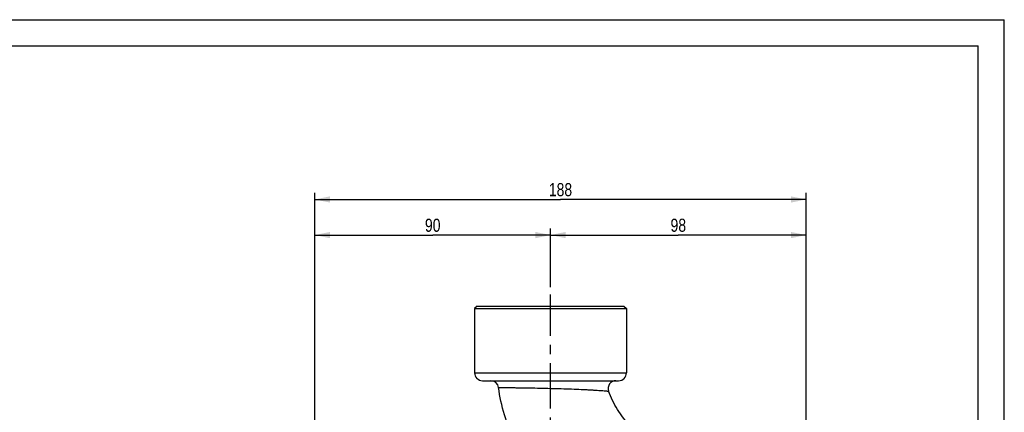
# Model space of a CAD drawing. Header units: millimetres. Extents: x 0 to 841, y 0 to 594.
# Tile 14 of 14: x 464 to 840, y 444 to 594. Entities that reach past the tile are written whole.
import ezdxf

# ---------------------------------------------------------------- set-up
doc = ezdxf.new("R2010")
doc.units = ezdxf.units.MM
doc.header["$LTSCALE"] = 46.2
doc.linetypes.add('CENTER', pattern=[0.6, 0.375, -0.075, 0.075, -0.075])
doc.layers.get('0').update_dxf_attribs({"linetype": 'CONTINUOUS'})
for name, color, linetype in [('ASSI', 7, 'CONTINUOUS'), ('GEOM', 7, 'CONTINUOUS'), ('QUOTE', 7, 'CONTINUOUS')]:
    doc.layers.add(name, color=color, linetype=linetype)
doc.styles.get("Standard").update_dxf_attribs({"font": 'txt', "width": 0.8})
doc.dimstyles.new('DIMSTYLE_3', dxfattribs={"dimtxt": 5, "dimasz": 5.8, "dimexe": 1.25, "dimexo": 1.5, "dimtad": 1, "dimdec": 0, "dimdsep": 46, "dimtxsty": 'Standard', "dimblk": '_FILLED', "dimblk1": '_FILLED', "dimblk2": '_FILLED', "dimcen": 0.09, "dimadec": 0, "dimazin": 2, "dimtp": 0.5, "dimtm": 0.5, "dimtfac": 1, "dimtdec": 0, "dimtofl": 0, "dimtmove": 0, "dimatfit": 3, "dimldrblk": '_FILLED', "dimfxl": 1, "dimtolj": 1, "dimarcsym": 0})
doc.dimstyles.new('DIMSTYLE_6', dxfattribs={"dimtxt": 5, "dimasz": 5.8, "dimexe": 1.25, "dimexo": 1.5, "dimtad": 1, "dimdec": 0, "dimdsep": 46, "dimtxsty": 'Standard', "dimblk": '_FILLED', "dimblk1": '_FILLED', "dimblk2": '_FILLED', "dimcen": 0.09, "dimadec": 0, "dimazin": 2, "dimtp": 0.3, "dimtm": 0.3, "dimtfac": 1, "dimtdec": 0, "dimtofl": 0, "dimtmove": 0, "dimatfit": 3, "dimldrblk": '_FILLED', "dimfxl": 1, "dimtolj": 1, "dimarcsym": 0})

# ---------------------------------------------------------------- blocks, each defined once
blk = doc.blocks.new('_FILLED')
at = {"color": 0, "linetype": 'ByBlock'}
blk.add_solid([(0, 0), (-1, 0.207), (-1, -0.207)], dxfattribs=at)
blk = doc.blocks.new('*D20')
at = {"layer": 'QUOTE', "color": 2, "linetype": 'Continuous'}
for p, q in [((576.72, 337.67), (576.72, 514.27)), ((576.72, 511.77), (621.72, 511.77)), ((666.72, 511.77), (621.72, 511.77)), ((666.72, 491.87), (666.72, 514.27))]:
    blk.add_line(p, q, dxfattribs=at)
at = {"layer": 'QUOTE', "color": 2, "linetype": 'Continuous', "xscale": 5.8, "yscale": 5.8, "zscale": 5.8, "rotation": 180}
blk.add_blockref('_FILLED', (576.72, 511.77), dxfattribs=at)
at = {"layer": 'QUOTE', "color": 2, "linetype": 'Continuous', "xscale": 5.8, "yscale": 5.8, "zscale": 5.8}
blk.add_blockref('_FILLED', (666.72, 511.77), dxfattribs=at)
at = {"layer": 'QUOTE', "color": 2, "linetype": 'Continuous', "insert": (621.72, 518.02), "char_height": 5, "width": 11.7857, "attachment_point": 2, "line_spacing_factor": 0.9}
blk.add_mtext('90', dxfattribs=at)
blk = doc.blocks.new('*D21')
at = {"layer": 'QUOTE', "color": 2, "linetype": 'Continuous'}
for p, q in [((666.72, 504.13), (666.72, 514.27)), ((666.72, 511.77), (715.51, 511.77)), ((764.3, 511.77), (715.51, 511.77)), ((764.3, 337.67), (764.3, 514.27))]:
    blk.add_line(p, q, dxfattribs=at)
at = {"layer": 'QUOTE', "color": 2, "linetype": 'Continuous', "xscale": 5.8, "yscale": 5.8, "zscale": 5.8, "rotation": 180}
blk.add_blockref('_FILLED', (666.72, 511.77), dxfattribs=at)
at = {"layer": 'QUOTE', "color": 2, "linetype": 'Continuous', "xscale": 5.8, "yscale": 5.8, "zscale": 5.8}
blk.add_blockref('_FILLED', (764.3, 511.77), dxfattribs=at)
at = {"layer": 'QUOTE', "color": 2, "linetype": 'Continuous', "insert": (715.51, 518.02), "char_height": 5, "width": 11.7857, "attachment_point": 2, "line_spacing_factor": 0.9}
blk.add_mtext('98', dxfattribs=at)
blk = doc.blocks.new('*D23')
at = {"layer": 'QUOTE', "color": 2, "linetype": 'Continuous'}
for p, q in [((576.72, 337.67), (576.72, 527.86)), ((764.3, 337.67), (764.3, 527.86)), ((576.72, 525.36), (670.51, 525.36)), ((764.3, 525.36), (670.51, 525.36))]:
    blk.add_line(p, q, dxfattribs=at)
at = {"layer": 'QUOTE', "color": 2, "linetype": 'Continuous', "xscale": 5.8, "yscale": 5.8, "zscale": 5.8, "rotation": 180}
blk.add_blockref('_FILLED', (576.72, 525.36), dxfattribs=at)
at = {"layer": 'QUOTE', "color": 2, "linetype": 'Continuous', "xscale": 5.8, "yscale": 5.8, "zscale": 5.8}
blk.add_blockref('_FILLED', (764.3, 525.36), dxfattribs=at)
at = {"layer": 'QUOTE', "color": 2, "linetype": 'Continuous', "insert": (670.51, 531.61), "char_height": 5, "width": 16.0714, "attachment_point": 2, "line_spacing_factor": 0.9}
blk.add_mtext('188', dxfattribs=at)

msp = doc.modelspace()

# ---------------------------------------------------------------- linework, layer by layer
at = {"color": 7, "linetype": 'Continuous'}
for p, q in [((0, 594), (840, 594)), ((840, 0), (840, 594)), ((10, 584), (830, 584)), ((830, 10), (830, 584))]:
    msp.add_line(p, q, dxfattribs=at)
at = {"layer": 'ASSI', "color": 2, "linetype": 'CENTER'}
msp.add_line((666.7214, 334.6747), (666.7214, 489.1005), dxfattribs=at)
at = {"layer": 'ASSI', "color": 7, "linetype": 'Continuous'}
for p, q in [((637.7214, 483.6747), (637.7214, 459.1747)), ((695.7214, 483.6747), (695.7214, 459.1747))]:
    msp.add_line(p, q, dxfattribs=at)
at = {"layer": 'GEOM', "color": 7, "linetype": 'Continuous'}
for p, q in [((638.7214, 484.6747), (637.7214, 483.6747)), ((637.7214, 483.6747), (695.7214, 483.6747)), ((638.7214, 484.6747), (694.7214, 484.6747)), ((694.7214, 484.6747), (695.7214, 483.6747)), ((640.7214, 456.1747), (692.7214, 456.1747))]:
    msp.add_line(p, q, dxfattribs=at)
at = {"layer": 'GEOM', "color": 9, "linetype": 'Continuous'}
msp.add_line((637.7214, 459.1747), (695.7214, 459.1747), dxfattribs=at)
at = {"layer": 'GEOM', "color": 7, "linetype": 'Continuous'}
for centre, start, end in [((640.7214, 459.1747), 180, 270), ((692.7214, 459.1747), 270, 360), ((643.8969, 453.1747), 7.706803, 90.000115), ((691.7121, 453.1747), 89.999835, 199.405203)]:
    msp.add_arc(centre, 3, start, end, dxfattribs=at)
at = {"layer": 'GEOM', "color": 9, "linetype": 'Continuous'}
msp.add_open_spline([(646.8698, 453.577), (646.8696, 453.5792), (646.8838, 453.5747), (646.8976, 453.5792), (646.9327, 453.5767), (646.9988, 453.5779), (647.1165, 453.576), (647.2928, 453.5751), (647.5193, 453.5728), (647.7942, 453.5703), (648.1175, 453.5669), (648.6435, 453.5613), (649.4152, 453.5524), (650.4723, 453.5397), (651.6955, 453.5245), (653.0727, 453.5061), (654.5902, 453.4839), (656.8501, 453.4491), (659.9031, 453.3982), (663.7556, 453.3204), (667.7523, 453.2265), (671.7439, 453.1127), (675.5865, 452.977), (678.6332, 452.8483), (680.8959, 452.7339), (682.4267, 452.6485), (683.8265, 452.5641), (685.0813, 452.4821), (686.1771, 452.4038), (686.9842, 452.3415), (687.5394, 452.2969), (687.884, 452.2685), (688.1786, 452.2435), (688.4224, 452.2225), (688.6133, 452.205), (688.7405, 452.1941), (688.8136, 452.1856), (688.8506, 452.1839), (688.8685, 452.1778), (688.8816, 452.1803), (688.8825, 452.178)], degree=3, knots=[0, 0, 0, 0, 0.00015276, 0.00061099, 0.00137297, 0.0024369, 0.00546333, 0.00967565, 0.01505992, 0.02160461, 0.02929869, 0.03813114, 0.05913297, 0.08436716, 0.11355932, 0.14641967, 0.18263848, 0.22185259, 0.30768146, 0.40050445, 0.49679297, 0.59292818, 0.68542981, 0.77113844, 0.81050298, 0.84707907, 0.88053866, 0.91055686, 0.93680524, 0.95892243, 0.96831554, 0.97654787, 0.98359085, 0.98941596, 0.99399497, 0.99730187, 0.99847045, 0.99931164, 0.99982238, 1, 1, 1, 1], dxfattribs=at)
at = {"layer": 'GEOM', "color": 7, "linetype": 'Continuous'}
for points, knots in [([(661.726, 418.8001), (660.0339, 421.0243), (656.7005, 425.8535), (652.3388, 433.9642), (648.8057, 443.2948), (647.3463, 450.0556), (646.8698, 453.577)], [0, 0, 0, 0, 0.21935473, 0.45972698, 0.72108168, 1, 1, 1, 1]), ([(700.8764, 434.6008), (699.5735, 435.9358), (696.4772, 439.2805), (692.1366, 444.9795), (689.7418, 449.7385), (688.8825, 452.178)], [0, 0, 0, 0, 0.26121204, 0.63783961, 1, 1, 1, 1])]:
    msp.add_open_spline(points, degree=3, knots=knots, dxfattribs=at)

# ---------------------------------------------------------------- dimensions: what is measured, and where the dimension line sits
at = {"layer": 'QUOTE', "color": 2, "linetype": 'Continuous'}
for base, p1, dimstyle, picture, middle in [((764.2993, 525.356), (576.7214, 336.1747), 'DIMSTYLE_3', '*D23', (669.7961, 525.356)), ((764.2993, 511.774), (666.7214, 502.6259), 'DIMSTYLE_6', '*D21', (714.7961, 511.774))]:
    dim = msp.add_linear_dim(base=base, p1=p1, p2=(764.2993, 336.1747), dimstyle=dimstyle, dxfattribs=at)
    dim.commit()
    dim.dimension.update_dxf_attribs({"geometry": picture, "text_midpoint": middle, "dimtype": 160})
dim = msp.add_linear_dim(base=(576.7214, 511.774), p1=(666.7214, 490.3696), p2=(576.7214, 336.1747), angle=180, dimstyle='DIMSTYLE_6', dxfattribs=at)
dim.commit()
dim.dimension.update_dxf_attribs({"geometry": '*D20', "text_midpoint": (621.0071, 511.774), "dimtype": 160})

doc.saveas('drawing.dxf')
